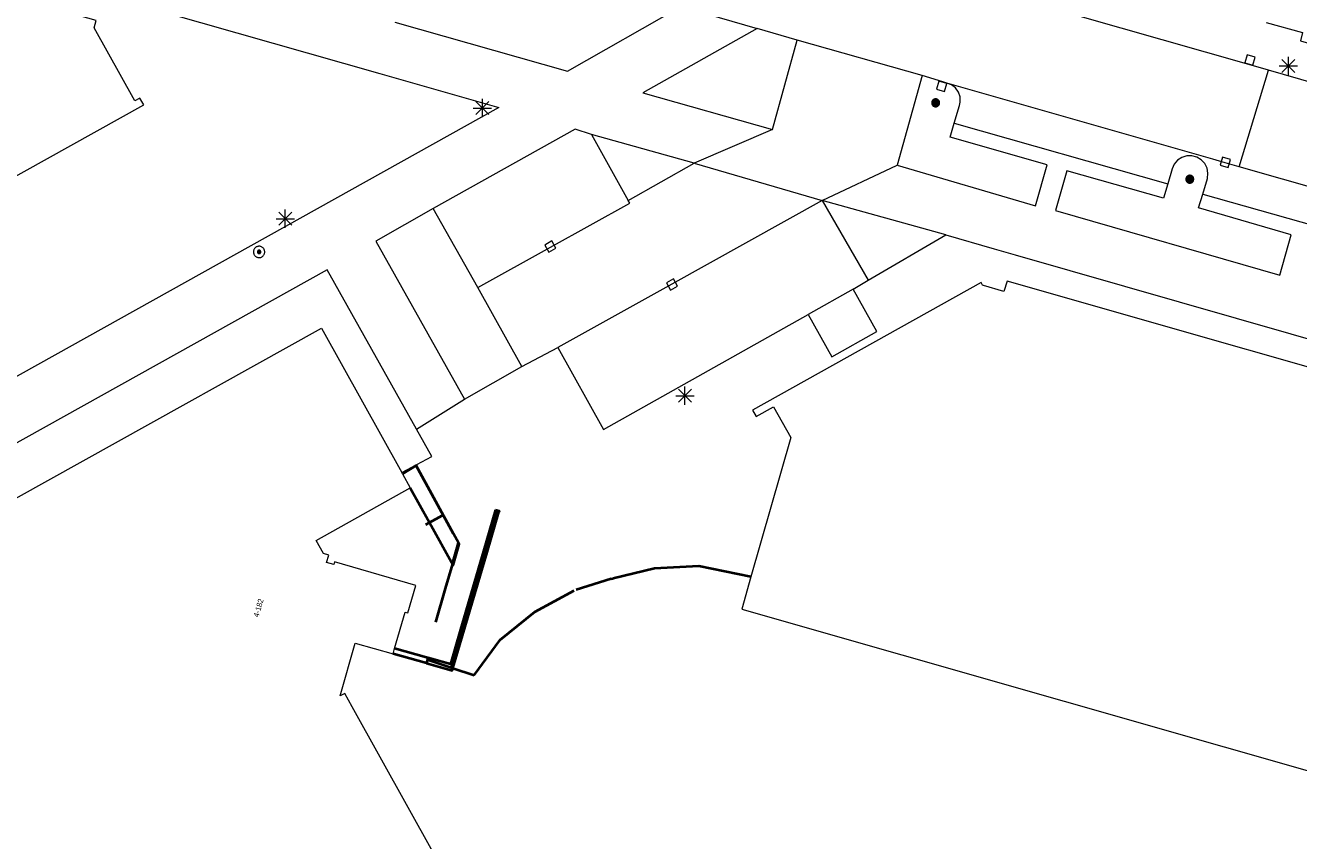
# Model space of a CAD drawing. Header units: metres. Extents: x 135779 to 137489, y 452643 to 455118.
# Tile 234 of 256: x 136888 to 136957, y 453455 to 453499. Entities that reach past the tile are written whole.
import ezdxf
from ezdxf.enums import TextEntityAlignment as Align

# ---------------------------------------------------------------- set-up
doc = ezdxf.new("R2010")
doc.units = ezdxf.units.M
doc.linetypes.add('DGN_Style_4', pattern=[89.853097, 44.898487, -22.449243, 0.056123, -22.449243])
for name, color, linetype, lineweight in [('KTop_BTD_Groenvoorziening', 62, 'Continuous', 13), ('KTop_GBI_Toegangstrap', 40, 'Continuous', 40), ('KTop_NAR_Huisnummer (t)', 7, 'Continuous', 13), ('KTop_OBW_Overig Plus', 1, 'Continuous', 13), ('KTop_PAL_Lichtmast', 40, 'Continuous', 13), ('KTop_PND_Grondvlaksituatie van BAG-pand [tachy]', 1, 'Continuous', 13), ('KTop_PUT_Inspectie- of rioolput', 15, 'Continuous', 13), ('KTop_PUT_Kolk', 15, 'Continuous', 13), ('KTop_SHD_Hek (l)', 15, 'DGN_Style_4', 40), ('KTop_SHD_Muur (l)', 15, 'Continuous', 40), ('KTop_VGO_Boom', 92, 'Continuous', 13), ('KTop_WGD_Parkeervlak', 251, 'Continuous', 13), ('KTop_WGD_Rijbaan_Lokale weg', 251, 'Continuous', 13), ('KTop_WGD_Rijbaan_Lokale weg_toerit', 251, 'Continuous', 13), ('KTop_WGD_Rijbaan_Lokale weg_verkeersdrempel', 40, 'Continuous', 13), ('KTop_WGD_Voetpad', 251, 'Continuous', 13)]:
    doc.layers.add(name, color=color, linetype=linetype, lineweight=lineweight)
doc.styles.add('Style-ROVU', font='ROVU.shx')

# ---------------------------------------------------------------- blocks, each defined once
blk = doc.blocks.new('PAL_Lichtmast')
at = {"layer": 'KTop_PAL_Lichtmast'}
for p, q in [((-0.354, -0.354), (0.354, 0.354)), ((0.354, -0.354), (-0.354, 0.354)), ((0, -0.5), (0, 0.5)), ((-0.5, 0), (0.5, 0))]:
    blk.add_line(p, q, dxfattribs=at)
blk = doc.blocks.new('PUT_Kolk')
at = {"layer": 'KTop_PUT_Kolk', "flags": 128}
blk.add_lwpolyline([(0.225, -0.225), (0.225, 0.225), (-0.225, 0.225), (-0.225, -0.225), (0.225, -0.225)], dxfattribs=at)
blk = doc.blocks.new('PUT_Inspectie-_of_rioolput')
at = {"layer": 'KTop_PUT_Inspectie- of rioolput', "flags": 128}
for points in [[(0.31, 0), (0.308, 0.032), (0.303, 0.064), (0.294, 0.095), (0.283, 0.126), (0.268, 0.155), (0.25, 0.182), (0.23, 0.207), (0.207, 0.23), (0.182, 0.25), (0.154, 0.268), (0.126, 0.283), (0.095, 0.294), (0.064, 0.303), (0.032, 0.308), (0, 0.309), (-0.032, 0.308), (-0.064, 0.303), (-0.096, 0.294), (-0.126, 0.283), (-0.155, 0.268), (-0.182, 0.25), (-0.207, 0.23), (-0.23, 0.207), (-0.25, 0.182), (-0.268, 0.154), (-0.283, 0.126), (-0.294, 0.095), (-0.303, 0.064), (-0.308, 0.032), (-0.309, 0), (-0.308, -0.032), (-0.303, -0.064), (-0.294, -0.096), (-0.283, -0.126), (-0.268, -0.155), (-0.25, -0.182), (-0.23, -0.207), (-0.207, -0.23), (-0.182, -0.25), (-0.155, -0.268), (-0.126, -0.283), (-0.096, -0.294), (-0.064, -0.303), (-0.032, -0.308), (0, -0.309), (0.032, -0.308), (0.064, -0.303), (0.095, -0.294), (0.126, -0.283), (0.155, -0.268), (0.182, -0.25), (0.207, -0.23), (0.23, -0.207), (0.25, -0.182), (0.268, -0.155), (0.283, -0.126), (0.294, -0.096), (0.303, -0.064), (0.308, -0.032), (0.31, 0)], [(0.095, 0), (0.094, 0.009), (0.092, 0.019), (0.09, 0.029), (0.086, 0.038), (0.082, 0.047), (0.076, 0.055), (0.07, 0.063), (0.063, 0.07), (0.055, 0.076), (0.047, 0.082), (0.038, 0.086), (0.029, 0.09), (0.019, 0.092), (0.009, 0.094), (0, 0.094), (-0.01, 0.094), (-0.02, 0.092), (-0.029, 0.09), (-0.039, 0.086), (-0.048, 0.082), (-0.056, 0.076), (-0.064, 0.07), (-0.071, 0.063), (-0.077, 0.055), (-0.082, 0.047), (-0.087, 0.038), (-0.09, 0.029), (-0.093, 0.019), (-0.094, 0.009), (-0.095, 0), (-0.094, -0.01), (-0.093, -0.02), (-0.09, -0.029), (-0.087, -0.039), (-0.082, -0.048), (-0.077, -0.056), (-0.071, -0.064), (-0.064, -0.071), (-0.056, -0.077), (-0.047, -0.082), (-0.039, -0.087), (-0.029, -0.09), (-0.02, -0.093), (-0.01, -0.094), (0, -0.095), (0.009, -0.094), (0.019, -0.093), (0.029, -0.09), (0.038, -0.087), (0.047, -0.082), (0.055, -0.077), (0.063, -0.071), (0.07, -0.064), (0.076, -0.056), (0.082, -0.047), (0.086, -0.039), (0.09, -0.029), (0.092, -0.02), (0.094, -0.01), (0.095, 0)], [(0.035, 0), (0.034, 0.003), (0.034, 0.007), (0.033, 0.01), (0.031, 0.014), (0.03, 0.017), (0.028, 0.02), (0.026, 0.023), (0.023, 0.026), (0.02, 0.028), (0.017, 0.03), (0.014, 0.031), (0.01, 0.033), (0.007, 0.034), (0.003, 0.034), (0, 0.034), (-0.004, 0.034), (-0.007, 0.034), (-0.011, 0.033), (-0.014, 0.031), (-0.018, 0.03), (-0.021, 0.028), (-0.023, 0.026), (-0.026, 0.023), (-0.028, 0.02), (-0.03, 0.017), (-0.032, 0.014), (-0.033, 0.01), (-0.034, 0.007), (-0.035, 0.003), (-0.035, 0), (-0.035, -0.004), (-0.034, -0.007), (-0.033, -0.011), (-0.032, -0.014), (-0.03, -0.018), (-0.028, -0.021), (-0.026, -0.023), (-0.023, -0.026), (-0.021, -0.028), (-0.017, -0.03), (-0.014, -0.032), (-0.011, -0.033), (-0.007, -0.034), (-0.004, -0.035), (0, -0.035), (0.003, -0.035), (0.007, -0.034), (0.01, -0.033), (0.014, -0.032), (0.017, -0.03), (0.02, -0.028), (0.023, -0.026), (0.026, -0.023), (0.028, -0.021), (0.03, -0.017), (0.031, -0.014), (0.033, -0.011), (0.034, -0.007), (0.034, -0.004), (0.035, 0)], [(0.01, 0.02), (0.007, 0.02), (0.005, 0.021), (0.003, 0.022), (0.001, 0.022), (-0.001, 0.022), (-0.004, 0.022), (-0.006, 0.021), (-0.008, 0.02), (-0.01, 0.019), (-0.012, 0.018), (-0.014, 0.017), (-0.016, 0.015), (-0.017, 0.013), (-0.019, 0.012), (-0.02, 0.009), (-0.021, 0.007), (-0.022, 0.005), (-0.022, 0.003), (-0.022, 0.001), (-0.022, -0.001), (-0.022, -0.004), (-0.022, -0.006), (-0.021, -0.008), (-0.02, -0.01), (-0.019, -0.012), (-0.017, -0.014), (-0.016, -0.016), (-0.014, -0.017), (-0.012, -0.019), (-0.01, -0.02), (-0.008, -0.021), (-0.006, -0.022), (-0.003, -0.022), (-0.001, -0.022), (0.001, -0.022), (0.003, -0.022), (0.005, -0.022), (0.008, -0.021), (0.01, -0.02), (0.012, -0.019), (0.014, -0.017), (0.015, -0.016), (0.017, -0.014), (0.018, -0.012), (0.02, -0.01), (0.02, -0.008), (0.021, -0.006), (0.022, -0.003), (0.022, -0.001), (0.022, 0.001), (0.022, 0.003), (0.021, 0.005), (0.02, 0.008), (0.019, 0.01), (0.018, 0.012), (0.017, 0.014), (0.015, 0.015), (0.013, 0.017), (0.012, 0.018), (0.01, 0.02)]]:
    blk.add_lwpolyline(points, dxfattribs=at)
blk = doc.blocks.new('VGO_Boom')
at = {"layer": 'KTop_VGO_Boom', "flags": 128}
for points in [[(0.215, 0), (0.214, 0.022), (0.21, 0.045), (0.204, 0.066), (0.196, 0.087), (0.186, 0.108), (0.174, 0.126), (0.16, 0.144), (0.144, 0.16), (0.126, 0.174), (0.107, 0.186), (0.087, 0.196), (0.066, 0.204), (0.045, 0.21), (0.022, 0.214), (-0.001, 0.215), (-0.023, 0.214), (-0.045, 0.21), (-0.067, 0.204), (-0.088, 0.196), (-0.108, 0.186), (-0.127, 0.174), (-0.144, 0.16), (-0.16, 0.144), (-0.174, 0.126), (-0.187, 0.107), (-0.197, 0.087), (-0.205, 0.066), (-0.211, 0.045), (-0.214, 0.022), (-0.215, -0.001), (-0.214, -0.023), (-0.211, -0.045), (-0.205, -0.067), (-0.197, -0.088), (-0.187, -0.108), (-0.174, -0.127), (-0.16, -0.144), (-0.144, -0.16), (-0.127, -0.174), (-0.108, -0.187), (-0.088, -0.197), (-0.067, -0.205), (-0.045, -0.211), (-0.023, -0.214), (0, -0.215), (0.022, -0.214), (0.045, -0.211), (0.066, -0.205), (0.087, -0.197), (0.108, -0.187), (0.126, -0.174), (0.144, -0.16), (0.16, -0.144), (0.174, -0.127), (0.186, -0.108), (0.196, -0.088), (0.204, -0.067), (0.21, -0.045), (0.214, -0.023), (0.215, -0.001)], [(0.155, 0), (0.154, 0.016), (0.152, 0.032), (0.147, 0.048), (0.142, 0.063), (0.134, 0.078), (0.125, 0.091), (0.115, 0.104), (0.104, 0.115), (0.091, 0.125), (0.077, 0.134), (0.063, 0.142), (0.048, 0.147), (0.032, 0.152), (0.016, 0.154), (-0.001, 0.155), (-0.017, 0.154), (-0.033, 0.152), (-0.048, 0.147), (-0.064, 0.142), (-0.078, 0.134), (-0.092, 0.125), (-0.104, 0.115), (-0.116, 0.104), (-0.126, 0.091), (-0.135, 0.077), (-0.142, 0.063), (-0.148, 0.048), (-0.152, 0.032), (-0.155, 0.016), (-0.155, -0.001), (-0.155, -0.017), (-0.152, -0.033), (-0.148, -0.048), (-0.142, -0.064), (-0.135, -0.078), (-0.126, -0.092), (-0.116, -0.104), (-0.104, -0.116), (-0.092, -0.126), (-0.078, -0.135), (-0.064, -0.142), (-0.048, -0.148), (-0.033, -0.152), (-0.017, -0.155), (0, -0.155), (0.016, -0.155), (0.032, -0.152), (0.048, -0.148), (0.063, -0.142), (0.078, -0.135), (0.091, -0.126), (0.104, -0.116), (0.115, -0.104), (0.125, -0.092), (0.134, -0.078), (0.142, -0.064), (0.147, -0.048), (0.152, -0.033), (0.154, -0.017), (0.155, -0.001)], [(0.095, 0), (0.094, 0.01), (0.093, 0.02), (0.09, 0.029), (0.087, 0.039), (0.082, 0.048), (0.077, 0.056), (0.071, 0.064), (0.064, 0.071), (0.056, 0.077), (0.047, 0.082), (0.039, 0.087), (0.029, 0.09), (0.02, 0.093), (0.01, 0.094), (-0.001, 0.095), (-0.01, 0.094), (-0.02, 0.093), (-0.03, 0.09), (-0.039, 0.087), (-0.048, 0.082), (-0.056, 0.077), (-0.064, 0.071), (-0.071, 0.064), (-0.077, 0.056), (-0.083, 0.047), (-0.087, 0.039), (-0.091, 0.029), (-0.093, 0.02), (-0.095, 0.01), (-0.095, -0.001), (-0.095, -0.01), (-0.093, -0.02), (-0.091, -0.03), (-0.087, -0.039), (-0.083, -0.048), (-0.077, -0.056), (-0.071, -0.064), (-0.064, -0.071), (-0.056, -0.077), (-0.048, -0.083), (-0.039, -0.087), (-0.03, -0.091), (-0.02, -0.093), (-0.01, -0.095), (0, -0.095), (0.01, -0.095), (0.02, -0.093), (0.029, -0.091), (0.039, -0.087), (0.048, -0.083), (0.056, -0.077), (0.064, -0.071), (0.071, -0.064), (0.077, -0.056), (0.082, -0.048), (0.087, -0.039), (0.09, -0.03), (0.093, -0.02), (0.094, -0.01), (0.095, -0.001)], [(0.035, 0), (0.035, 0.004), (0.034, 0.007), (0.033, 0.011), (0.032, 0.014), (0.03, 0.018), (0.028, 0.021), (0.026, 0.023), (0.023, 0.026), (0.021, 0.028), (0.017, 0.03), (0.014, 0.032), (0.011, 0.033), (0.007, 0.034), (0.004, 0.035), (-0.001, 0.035), (-0.004, 0.035), (-0.008, 0.034), (-0.011, 0.033), (-0.015, 0.032), (-0.018, 0.03), (-0.021, 0.028), (-0.024, 0.026), (-0.027, 0.023), (-0.029, 0.021), (-0.031, 0.017), (-0.032, 0.014), (-0.034, 0.011), (-0.035, 0.007), (-0.035, 0.004), (-0.035, -0.001), (-0.035, -0.004), (-0.035, -0.008), (-0.034, -0.011), (-0.032, -0.015), (-0.031, -0.018), (-0.029, -0.021), (-0.027, -0.024), (-0.024, -0.027), (-0.021, -0.029), (-0.018, -0.031), (-0.015, -0.032), (-0.011, -0.034), (-0.008, -0.035), (-0.004, -0.035), (0, -0.035), (0.004, -0.035), (0.007, -0.035), (0.011, -0.034), (0.014, -0.032), (0.018, -0.031), (0.021, -0.029), (0.023, -0.027), (0.026, -0.024), (0.028, -0.021), (0.03, -0.018), (0.032, -0.015), (0.033, -0.011), (0.034, -0.008), (0.035, -0.004), (0.035, 0)]]:
    blk.add_lwpolyline(points, dxfattribs=at)

msp = doc.modelspace()

# ---------------------------------------------------------------- linework, layer by layer
at = {"layer": 'KTop_BTD_Groenvoorziening', "flags": 128}
for points in [[(136933.53, 453485.491), (136937.77, 453487.96)], [(136911.51, 453478.99), (136914.65, 453480.78)], [(136908.102, 453474.985), (136909.74, 453475.87), (136908.903, 453477.364)]]:
    msp.add_lwpolyline(points, dxfattribs=at)
at = {"layer": 'KTop_GBI_Toegangstrap', "flags": 128}
msp.add_lwpolyline([(136908.56, 453474.16), (136909.607, 453472.27), (136910.898, 453469.94), (136911.229, 453471.088), (136911.19, 453471.16), (136910.921, 453471.65), (136908.88, 453475.37), (136908.135, 453474.925)], dxfattribs=at)
at = {"layer": 'KTop_OBW_Overig Plus', "flags": 128}
for points in [[(136932.711, 453484.993), (136930.259, 453483.623)], [(136930.259, 453483.623), (136931.549, 453481.315), (136934.001, 453482.685), (136932.711, 453484.993)]]:
    msp.add_lwpolyline(points, dxfattribs=at)
at = {"layer": 'KTop_PND_Grondvlaksituatie van BAG-pand [tachy]', "flags": 128}
for points in [[(136955.236, 453499.559), (136957.224, 453499.005), (136957.114, 453498.554), (136959.915, 453497.74), (136960.061, 453498.159), (136960.563, 453498.045), (136962.942, 453506.314), (136962.903, 453506.326), (136964.071, 453510.54), (136965.011, 453513.841)], [(136879.521, 453486.981), (136894.02, 453495.05), (136893.811, 453495.421), (136893.541, 453495.271), (136891.311, 453499.261), (136891.431, 453499.661), (136886.943, 453500.941)], [(136967.35, 453477.94), (136941.113, 453485.439), (136941.11, 453485.44), (136940.94, 453484.87), (136939.82, 453485.198), (136939.78, 453485.21), (136939.69, 453485.37), (136927.22, 453478.4), (136927.424, 453478.042), (136928.37, 453478.58), (136929.32, 453476.91), (136927.143, 453469.299), (136926.64, 453467.54), (136970.53, 453455)], [(136900.046, 453428.158), (136877.688, 453468.385), (136903.72, 453482.87), (136908.102, 453474.985)], [(136908.135, 453474.925), (136908.102, 453474.985)], [(136908.135, 453474.925), (136908.56, 453474.16)], [(136945.26, 453390.48), (136939.967, 453400), (136905.38, 453462.21), (136904.98, 453462.94), (136904.739, 453462.801), (136905.55, 453465.68), (136907.616, 453465.098), (136907.703, 453465.395), (136908.28, 453467.37), (136908.43, 453467.34), (136908.86, 453468.83), (136904.43, 453470.12), (136904.39, 453469.97), (136903.99, 453470.09), (136904.11, 453470.49), (136903.82, 453470.57), (136903.43, 453471.29), (136908.56, 453474.16)]]:
    msp.add_lwpolyline(points, dxfattribs=at)
at = {"layer": 'KTop_SHD_Hek (l)', "flags": 128}
for points in [[(136913.308, 453472.924), (136912.717, 453470.882)], [(136909.41, 453472.16), (136909.607, 453472.27)], [(136909.607, 453472.27), (136910.29, 453472.65)], [(136912.717, 453470.882), (136910.791, 453464.342)], [(136910.858, 453470.015), (136911.19, 453471.16)], [(136910.858, 453470.015), (136910.467, 453468.668)], [(136927.143, 453469.299), (136924.3, 453469.89), (136921.88, 453469.75), (136919.63, 453469.216)], [(136910.467, 453468.668), (136909.93, 453466.82)], [(136919.52, 453469.19), (136917.607, 453468.587)], [(136919.52, 453469.19), (136919.63, 453469.216)], [(136910.887, 453464.311), (136912.04, 453463.94), (136913.47, 453465.86), (136915.35, 453467.39), (136917.49, 453468.55)], [(136910.791, 453464.342), (136909.486, 453464.762)]]:
    msp.add_lwpolyline(points, dxfattribs=at)
at = {"layer": 'KTop_SHD_Muur (l)', "flags": 128}
for points in [[(136910.887, 453464.311), (136912.753, 453470.648), (136913.388, 453472.839)], [(136913.211, 453472.951), (136912.56, 453470.703)], [(136913.211, 453472.951), (136913.404, 453472.896), (136913.388, 453472.839)], [(136912.56, 453470.703), (136911.301, 453466.425)], [(136911.301, 453466.425), (136910.745, 453464.538), (136909.714, 453464.828)], [(136909.445, 453464.904), (136907.703, 453465.395)], [(136909.436, 453464.586), (136907.616, 453465.098)], [(136909.438, 453464.593), (136909.436, 453464.586)], [(136909.436, 453464.586), (136910.851, 453464.188), (136910.887, 453464.311)], [(136909.52, 453464.883), (136909.438, 453464.593)], [(136909.52, 453464.883), (136909.445, 453464.904)], [(136909.714, 453464.828), (136909.52, 453464.883)]]:
    msp.add_lwpolyline(points, dxfattribs=at)
at = {"layer": 'KTop_WGD_Parkeervlak', "flags": 128}
for points in [[(136938.23, 453494.05), (136938.52, 453495.03), (136938.556, 453495.208), (136938.545, 453495.487), (136938.456, 453495.751), (136938.296, 453495.98), (136938.078, 453496.154), (136937.82, 453496.25)], [(136918.45, 453493.44), (136920.45, 453489.84)], [(136951.79, 453490.18), (136952.039, 453491.041), (136952.069, 453491.322), (136952.02, 453491.599), (136951.895, 453491.852), (136951.705, 453492.06), (136951.464, 453492.206), (136951.192, 453492.28), (136950.91, 453492.274), (136950.641, 453492.189), (136950.406, 453492.033), (136950.224, 453491.818), (136950.11, 453491.56), (136949.88, 453490.74)], [(136931.03, 453489.84), (136933.53, 453485.491)], [(136912.236, 453485.084), (136909.81, 453489.41)], [(136932.711, 453484.993), (136933.53, 453485.491)], [(136916.61, 453481.81), (136919.099, 453477.344), (136930.259, 453483.623)]]:
    msp.add_lwpolyline(points, dxfattribs=at)
at = {"layer": 'KTop_WGD_Rijbaan_Lokale weg', "flags": 128}
for points in [[(136955.364, 453496.953), (136954.297, 453497.263), (136933.28, 453503.26), (136920.34, 453506.95), (136918.66, 453507.47), (136917.778, 453507.736)], [(136923.34, 453500.42), (136927.477, 453499.224)], [(136929.67, 453498.59), (136927.477, 453499.224)], [(136936.48, 453496.66), (136929.67, 453498.59)], [(136937.82, 453496.25), (136937.61, 453496.31), (136936.48, 453496.66)], [(136953.764, 453491.684), (136955.364, 453496.953)], [(136953.764, 453491.684), (136953.01, 453491.9), (136952.344, 453492.091), (136950.422, 453492.641), (136937.82, 453496.25)], [(136920.45, 453489.84), (136924.05, 453491.87)], [(136924.05, 453491.87), (136931.03, 453489.84)], [(136912.236, 453485.084), (136916.21, 453487.3), (136920.53, 453489.7), (136920.45, 453489.84)], [(136931.03, 453489.84), (136922.82, 453485.27), (136916.61, 453481.81)], [(136914.65, 453480.78), (136912.236, 453485.084)], [(136914.65, 453480.78), (136916.61, 453481.81)]]:
    msp.add_lwpolyline(points, dxfattribs=at)
at = {"layer": 'KTop_WGD_Rijbaan_Lokale weg_toerit', "flags": 128}
for points in [[(136928.319, 453493.707), (136929.67, 453498.59)], [(136936.48, 453496.66), (136935.12, 453491.77)]]:
    msp.add_lwpolyline(points, dxfattribs=at)
at = {"layer": 'KTop_WGD_Rijbaan_Lokale weg_verkeersdrempel', "flags": 128}
for points in [[(136960.074, 453495.914), (136959.928, 453495.9), (136959.314, 453495.92), (136958.709, 453496.02), (136958.445, 453496.089), (136957.96, 453496.199), (136955.364, 453496.953)], [(136958.502, 453490.327), (136953.764, 453491.684)]]:
    msp.add_lwpolyline(points, dxfattribs=at)
at = {"layer": 'KTop_WGD_Voetpad', "flags": 128}
for points in [[(136886.943, 453500.941), (136887.34, 453502.36), (136906.894, 453496.773), (136913.38, 453494.92), (136881.92, 453477.35), (136868.58, 453469.97), (136868.14, 453470.7), (136859.3, 453486.67), (136862.069, 453488.185)], [(136907.708, 453499.575), (136917.13, 453496.9), (136923.34, 453500.42)], [(136927.477, 453499.224), (136921.25, 453495.71), (136928.319, 453493.707)], [(136918.45, 453493.44), (136917.55, 453493.74), (136909.81, 453489.41)], [(136928.319, 453493.707), (136924.05, 453491.87)], [(136935.12, 453491.77), (136942.67, 453489.55), (136943.3, 453491.78), (136938.01, 453493.3), (136938.23, 453494.05)], [(136938.23, 453494.05), (136949.88, 453490.74)], [(136924.05, 453491.87), (136918.45, 453493.44)], [(136931.03, 453489.84), (136935.12, 453491.77)], [(136949.88, 453490.74), (136949.65, 453489.97), (136944.372, 453491.457), (136943.75, 453489.29), (136955.999, 453485.767), (136956.61, 453487.97), (136951.56, 453489.43), (136951.79, 453490.18)], [(136951.79, 453490.18), (136963.32, 453486.92)], [(136937.77, 453487.96), (136931.03, 453489.84)], [(136909.81, 453489.41), (136906.67, 453487.62), (136911.51, 453478.99)], [(136937.77, 453487.96), (136940.402, 453487.205), (136941.551, 453486.876), (136962.56, 453480.85), (136985.38, 453474.35), (137000, 453470.138), (137001, 453469.85)], [(136908.903, 453477.364), (136904.03, 453486.06), (136887.58, 453476.88), (136870.963, 453467.682), (136877.87, 453455.26), (136877.79, 453455.21), (136878.01, 453454.814)], [(136908.903, 453477.364), (136911.51, 453478.99)]]:
    msp.add_lwpolyline(points, dxfattribs=at)

# ---------------------------------------------------------------- block references
at = {"layer": 'KTop_PAL_Lichtmast'}
for p in [(136956.461, 453497.18), (136912.491, 453494.88), (136901.741, 453488.84), (136923.541, 453479.18)]:
    msp.add_blockref('PAL_Lichtmast', p, dxfattribs=at)
at = {"layer": 'KTop_PUT_Inspectie- of rioolput', "rotation": 119.1827892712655}
msp.add_blockref('PUT_Inspectie-_of_rioolput', (136900.311, 453487.031), dxfattribs=at)
at = {"layer": 'KTop_PUT_Kolk'}
for p, rotation in [((136954.361, 453497.509), 254.0744093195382), ((136937.539, 453496.071), 73.45483547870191), ((136953.017, 453491.925), 253.9978081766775), ((136916.197, 453487.322), 299.1451109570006), ((136922.832, 453485.25), 119.1019853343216)]:
    msp.add_blockref('PUT_Kolk', p, dxfattribs=dict(at, rotation=rotation))
at = {"layer": 'KTop_VGO_Boom'}
for p in [(136937.214, 453495.169), (136951.08, 453491)]:
    msp.add_blockref('VGO_Boom', p, dxfattribs=at)

# ---------------------------------------------------------------- texts
at = {"layer": 'KTop_NAR_Huisnummer (t)', "style": 'Style-ROVU'}
msp.add_text('4-182', height=0.3, rotation=73.9, dxfattribs=at).set_placement((136900.42, 453468.097), align=Align.MIDDLE_RIGHT)

doc.saveas('drawing.dxf')
